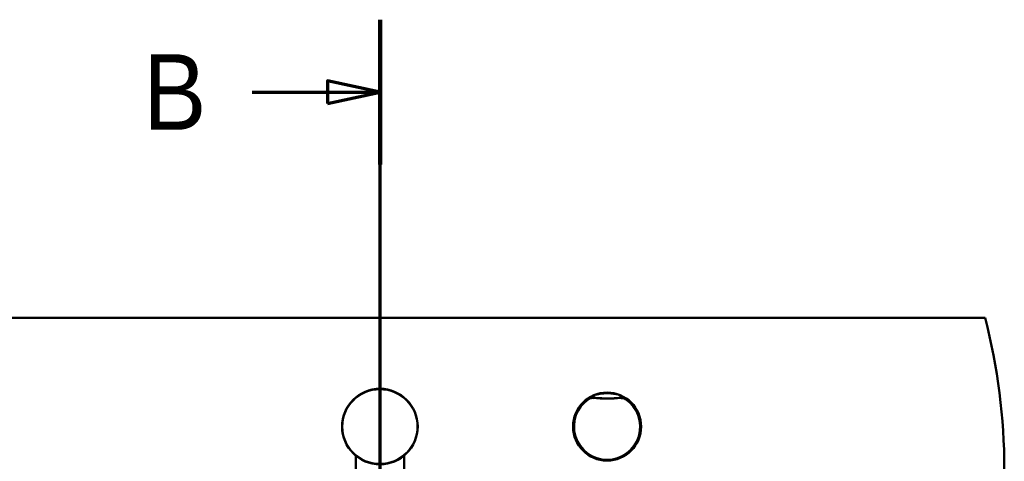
# Model space of a CAD drawing. Header units: millimetres. Extents: x 100 to 2000, y 93 to 3946.
# Tile 24 of 25: x 832 to 1483, y 3654 to 3946. Entities that reach past the tile are written whole.
import ezdxf

# ---------------------------------------------------------------- set-up
doc = ezdxf.new("R2010")
doc.units = ezdxf.units.MM
doc.header["$LTSCALE"] = 10
for name, color, linetype, lineweight in [('Section View Lines(ISO)', 7, 'Continuous', 70), ('Visible Edges(ISO)', 7, 'Continuous', 50), ('Visible Tangent Edges(ISO)', 7, 'Continuous', 25)]:
    doc.layers.add(name, color=color, linetype=linetype, lineweight=lineweight)
doc.styles.add('Text__5.0mm', font='arial.ttf', dxfattribs={"width": 0.9})

# ---------------------------------------------------------------- blocks, each defined once
blk = doc.blocks.new('2dTransSection1')
at = {"layer": 'Section View Lines(ISO)', "linetype": 'Continuous'}
for p, q in [((107.041, 309.166), (107.041, 394.603)), ((107.041, 389.817), (103.541, 390.567)), ((103.541, 390.567), (103.541, 389.067)), ((98.561, 389.817), (103.541, 389.817)), ((103.541, 389.817), (107.041, 389.817)), ((103.541, 389.067), (107.041, 389.817)), ((107.041, 313.952), (103.541, 314.702)), ((103.541, 314.702), (103.541, 313.202)), ((98.561, 313.952), (103.541, 313.952)), ((103.541, 313.952), (107.041, 313.952)), ((103.541, 313.202), (107.041, 313.952))]:
    blk.add_line(p, q, dxfattribs=at)
at = {"layer": 'Section View Lines(ISO)', "linetype": 'Continuous', "lineweight": 140}
for p, q in [((107.041, 385.03), (107.041, 394.603)), ((107.041, 309.166), (107.041, 318.739))]:
    blk.add_line(p, q, dxfattribs=at)
at = {"layer": 'Section View Lines(ISO)', "linetype": 'Continuous', "flags": 128}
for points in [[(103.541, 389.067), (107.041, 389.817), (103.541, 390.567), (103.541, 389.067)], [(103.541, 313.202), (107.041, 313.952), (103.541, 314.702), (103.541, 313.202)]]:
    blk.add_lwpolyline(points, dxfattribs=at)
at = {"layer": 'Section View Lines(ISO)'}
for points in [[(103.541, 389.067), (107.041, 389.817), (103.541, 390.567), (103.541, 389.067)], [(103.541, 313.202), (107.041, 313.952), (103.541, 314.702), (103.541, 313.202)]]:
    blk.add_solid(points, dxfattribs=at)
at = {"layer": 'Section View Lines(ISO)', "char_height": 5, "attachment_point": 7, "style": 'Text__5.0mm'}
for insert in [(91.353, 387.317), (91.353, 311.452)]:
    blk.add_mtext('B', dxfattribs=dict(at, insert=insert))

msp = doc.modelspace()

# ---------------------------------------------------------------- linework, layer by layer
at = {"layer": 'Visible Edges(ISO)'}
for p, q in [((670.41, 3748.8), (1470.41, 3748.8)), ((1054.14, 3657.59), (1054.14, 3452.33)), ((1086.14, 3657.59), (1086.14, 3452.33))]:
    msp.add_line(p, q, dxfattribs=at)
for centre, radius in [((1070.14, 3676.8), 25), ((1220.41, 3676.8), 22.5)]:
    msp.add_circle(centre, radius, dxfattribs=at)
msp.add_arc((1083.12, 3648.8), 400, 345.52249, 14.47751, dxfattribs=at)
at = {"layer": 'Visible Tangent Edges(ISO)'}
for p, q in [((1208.4, 3694.78), (1207.98, 3695.4)), ((1211.22, 3696.23), (1211.15, 3695.48)), ((1229.61, 3696.23), (1229.68, 3695.48)), ((1232.85, 3695.4), (1232.43, 3694.78))]:
    msp.add_line(p, q, dxfattribs=at)
for centre, radius in [((1070.14, 3676.8), 24.5), ((1220.41, 3676.8), 22.5)]:
    msp.add_circle(centre, radius, dxfattribs=at)
for centre, radius, start, end in [((1220.41, 3676.8), 22.47, 56.35707, 123.64293), ((1220.41, 3676.8), 22.38, 123.74701, 56.25299), ((1220.41, 3676.8), 21.63, 123.74701, 56.25299), ((1220.41, 3795.8), 100.74, 264.72365, 275.27635), ((1220.41, 3795.8), 99.99, 264.72365, 275.27635)]:
    msp.add_arc(centre, radius, start, end, dxfattribs=at)
for centre, major_axis, start_param, end_param in [((1211.48, 3699.28), (-0.29, -2.99), 0.009481, 0.919993), ((1229.35, 3699.28), (0.29, -2.99), 5.363193, 6.273704)]:
    msp.add_ellipse(centre, major_axis=major_axis, ratio=0.390894, start_param=start_param, end_param=end_param, dxfattribs=at)
for points, knots in [([(1212.23, 3697.38), (1211.86, 3697.29), (1211.48, 3697.18), (1210.74, 3696.93), (1210.38, 3696.78), (1210.02, 3696.63), (1209.66, 3696.47), (1209.31, 3696.3), (1208.63, 3695.92), (1208.29, 3695.72), (1207.97, 3695.5)], [-0.612433, -0.612433, -0.612433, -0.612433, -0.4589028, -0.4589028, -0.3053726, -0.3053726, -0.3053726, -0.1518424, -0.1518424, 0.0016878, 0.0016878, 0.0016878, 0.0016878]), ([(1207.97, 3695.5), (1208.2, 3695.65), (1208.44, 3695.78), (1208.95, 3696.01), (1209.22, 3696.1), (1209.49, 3696.17), (1209.76, 3696.23), (1210.04, 3696.28), (1210.62, 3696.32), (1210.91, 3696.32), (1211.2, 3696.29)], [-0.0016878, -0.0016878, -0.0016878, -0.0016878, 0.1518424, 0.1518424, 0.3053726, 0.3053726, 0.3053726, 0.4589028, 0.4589028, 0.612433, 0.612433, 0.612433, 0.612433]), ([(1207.97, 3695.49), (1207.97, 3695.48), (1207.97, 3695.47), (1207.97, 3695.47), (1207.97, 3695.45), (1207.98, 3695.43), (1207.98, 3695.41), (1207.98, 3695.41), (1207.98, 3695.4)], [-1.5001648, -1.5001648, -1.5001648, -1.5001648, -1.2251027, -1.2251027, -1.2251027, -0.6125514, -0.6125514, -0.5744707, -0.5744707, -0.5744707, -0.5744707]), ([(1211.22, 3696.23), (1210.94, 3696.25), (1210.65, 3696.25), (1210.08, 3696.21), (1209.8, 3696.16), (1209.53, 3696.09), (1209.26, 3696.02), (1208.99, 3695.93), (1208.47, 3695.7), (1208.22, 3695.56), (1207.98, 3695.4)], [-0.2880539, -0.2880539, -0.2880539, -0.2880539, -0.2160404, -0.2160404, -0.144027, -0.144027, -0.144027, -0.0720135, -0.0720135, 0, 0, 0, 0]), ([(1208.4, 3694.78), (1208.6, 3694.91), (1208.81, 3695.03), (1209.25, 3695.23), (1209.48, 3695.31), (1209.71, 3695.37), (1209.95, 3695.43), (1210.19, 3695.47), (1210.67, 3695.5), (1210.91, 3695.5), (1211.15, 3695.48)], [0, 0, 0, 0, 0.0720135, 0.0720135, 0.144027, 0.144027, 0.144027, 0.2160404, 0.2160404, 0.2880539, 0.2880539, 0.2880539, 0.2880539]), ([(1211.22, 3696.23), (1211.22, 3696.23), (1211.22, 3696.23), (1211.21, 3696.25), (1211.21, 3696.27), (1211.2, 3696.28), (1211.2, 3696.29), (1211.2, 3696.29), (1211.2, 3696.29)], [0.5744707, 0.5744707, 0.5744707, 0.5744707, 0.6125514, 0.6125514, 1.2251027, 1.2251027, 1.2251027, 1.3098562, 1.3098562, 1.3098562, 1.3098562]), ([(1211.2, 3696.29), (1211.73, 3696.24), (1212.28, 3696.19), (1213.73, 3696.08), (1214.64, 3696.02), (1216.35, 3695.94), (1217.14, 3695.91), (1218.94, 3695.86), (1219.95, 3695.85), (1222.31, 3695.87), (1223.67, 3695.9), (1225.91, 3696.01), (1226.79, 3696.06), (1228.18, 3696.16), (1228.7, 3696.21), (1229.35, 3696.27), (1229.49, 3696.28), (1229.62, 3696.29)], [5.232935, 5.232935, 5.232935, 5.232935, 5.399465, 5.399465, 5.665914, 5.665914, 5.897579, 5.897579, 6.189997, 6.189997, 6.586031, 6.586031, 6.842905, 6.842905, 6.998682, 6.998682, 7.04204, 7.04204, 7.04204, 7.04204]), ([(1228.59, 3697.38), (1228.49, 3697.41), (1228.38, 3697.43), (1227.87, 3697.55), (1227.44, 3697.65), (1226.28, 3697.88), (1225.52, 3698.01), (1223.5, 3698.29), (1222.22, 3698.39), (1219.97, 3698.42), (1219.01, 3698.4), (1217.33, 3698.27), (1216.6, 3698.19), (1215.07, 3697.97), (1214.28, 3697.83), (1213.08, 3697.58), (1212.64, 3697.48), (1212.23, 3697.38)], [-7.04204, -7.04204, -7.04204, -7.04204, -6.998682, -6.998682, -6.842905, -6.842905, -6.586031, -6.586031, -6.189997, -6.189997, -5.897579, -5.897579, -5.665914, -5.665914, -5.399465, -5.399465, -5.232935, -5.232935, -5.232935, -5.232935]), ([(1232.86, 3695.5), (1232.54, 3695.72), (1232.2, 3695.92), (1231.52, 3696.3), (1231.16, 3696.47), (1230.81, 3696.63), (1230.45, 3696.78), (1230.09, 3696.93), (1229.34, 3697.18), (1228.97, 3697.29), (1228.59, 3697.38)], [-0.6139963, -0.6139963, -0.6139963, -0.6139963, -0.4604972, -0.4604972, -0.3069982, -0.3069982, -0.3069982, -0.1534991, -0.1534991, 0, 0, 0, 0]), ([(1229.62, 3696.29), (1229.62, 3696.29), (1229.62, 3696.29), (1229.62, 3696.28), (1229.62, 3696.27), (1229.61, 3696.25), (1229.61, 3696.23), (1229.61, 3696.23), (1229.61, 3696.23)], [1.1403493, 1.1403493, 1.1403493, 1.1403493, 1.2251027, 1.2251027, 1.2251027, 1.8376541, 1.8376541, 1.8757348, 1.8757348, 1.8757348, 1.8757348]), ([(1232.85, 3695.4), (1232.38, 3695.72), (1231.85, 3695.95), (1230.75, 3696.23), (1230.17, 3696.28), (1229.61, 3696.23)], [-0.2880539, -0.2880539, -0.2880539, -0.2880539, -0.1440268, -0.1440268, 0, 0, 0, 0]), ([(1229.62, 3696.29), (1229.92, 3696.32), (1230.21, 3696.32), (1230.78, 3696.28), (1231.07, 3696.23), (1231.34, 3696.17), (1231.61, 3696.1), (1231.88, 3696.01), (1232.39, 3695.78), (1232.63, 3695.65), (1232.86, 3695.5)], [0, 0, 0, 0, 0.1534991, 0.1534991, 0.3069982, 0.3069982, 0.3069982, 0.4604972, 0.4604972, 0.6139963, 0.6139963, 0.6139963, 0.6139963]), ([(1229.68, 3695.48), (1230.16, 3695.52), (1230.65, 3695.48), (1231.58, 3695.25), (1232.03, 3695.05), (1232.43, 3694.78)], [0, 0, 0, 0, 0.1440268, 0.1440268, 0.2880539, 0.2880539, 0.2880539, 0.2880539]), ([(1232.85, 3695.4), (1232.85, 3695.41), (1232.85, 3695.41), (1232.85, 3695.43), (1232.85, 3695.45), (1232.86, 3695.47), (1232.86, 3695.47), (1232.86, 3695.48), (1232.86, 3695.49)], [-1.8757348, -1.8757348, -1.8757348, -1.8757348, -1.8376541, -1.8376541, -1.2251027, -1.2251027, -1.2251027, -0.9500407, -0.9500407, -0.9500407, -0.9500407])]:
    msp.add_open_spline(points, degree=3, knots=knots, dxfattribs=at)
for points in [[(1207.97, 3695.49), (1207.97, 3695.5), (1207.97, 3695.5), (1207.97, 3695.5)], [(1232.86, 3695.5), (1232.86, 3695.5), (1232.86, 3695.5), (1232.86, 3695.49)]]:
    msp.add_open_spline(points, degree=3, dxfattribs=at)

# ---------------------------------------------------------------- block references
at = {"layer": 'Section View Lines(ISO)', "xscale": 10, "yscale": 10, "zscale": 10}
msp.add_blockref('2dTransSection1', (0, 0), dxfattribs=at)

doc.saveas('drawing.dxf')
